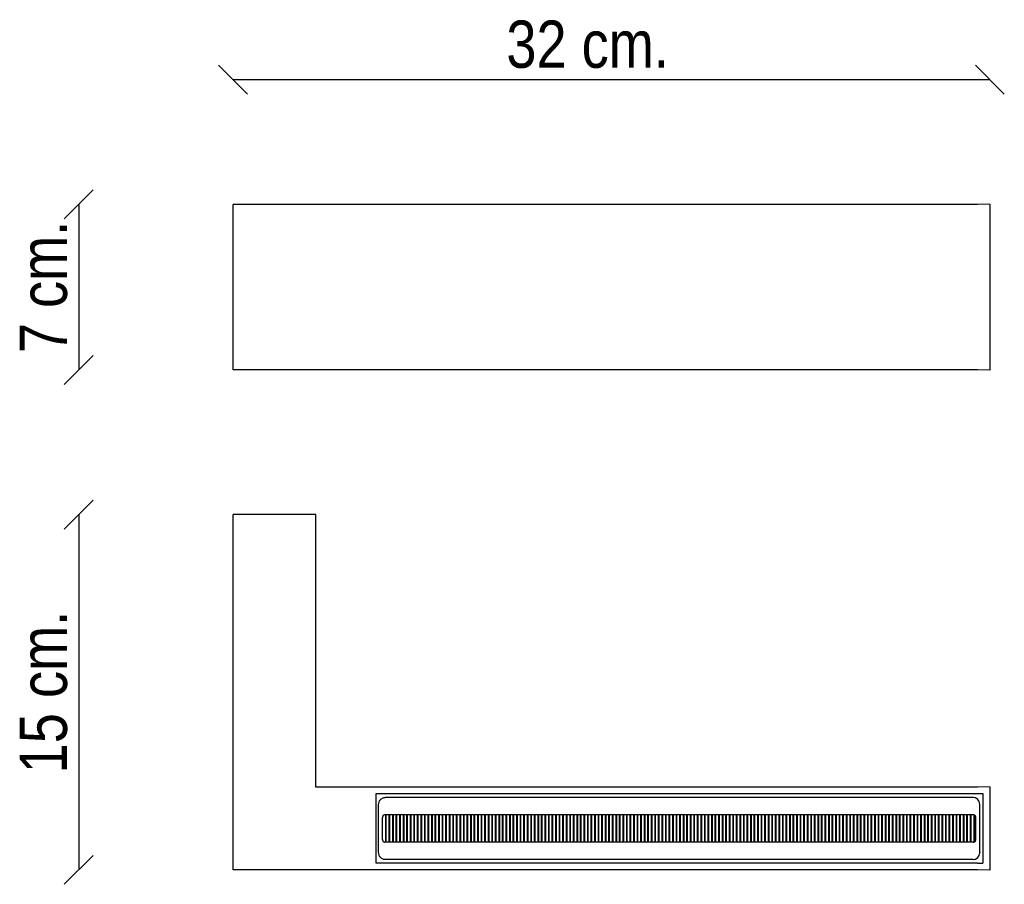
# Model space of a CAD drawing. Header units: millimetres. Extents: x 186 to 603, y 142 to 508.
import ezdxf
from ezdxf.enums import TextEntityAlignment as Align

# ---------------------------------------------------------------- set-up
doc = ezdxf.new("R2010")
doc.units = ezdxf.units.MM
for name, color, linetype in [('5601330', 7, 'Continuous'), ('5641951', 7, 'Continuous'), ('5690434', 7, 'Continuous'), ('7641170', 7, 'Continuous'), ('Default', 7, 'Continuous'), ('DV1_Default', 7, 'Continuous')]:
    doc.layers.add(name, color=color, linetype=linetype)
doc.styles.add('SEACAD_Arial_Narrow', font='ARIALN.TTF')
doc.dimstyles.new('Croquis', dxfattribs={"dimtxt": 20, "dimasz": 10, "dimexe": 10, "dimexo": 300, "dimgap": 5, "dimtad": 1, "dimdec": 0, "dimlfac": 0.1, "dimdsep": 46, "dimtxsty": 'SEACAD_Arial_Narrow', "dimblk1": '_SE_BACK_SLASH', "dimblk2": '_SE_BACK_SLASH', "dimsah": 1, "dimcen": 10, "dimse1": 1, "dimse2": 1, "dimadec": 0, "dimazin": 0, "dimtfac": 0.5, "dimtdec": 3, "dimtmove": 0, "dimatfit": 3, "dimfxl": 1, "dimarcsym": 0})

# ---------------------------------------------------------------- blocks, each defined once
blk = doc.blocks.new('SE')
at = {"layer": '5601330', "color": 7, "linetype": 'Continuous'}
for p, q in [((341.07, 160.23), (341.07, 171.83)), ((341.32, 160.23), (341.32, 171.83)), ((342.57, 160.23), (342.57, 171.83)), ((342.82, 160.23), (342.82, 171.83)), ((344.07, 160.23), (344.07, 171.83)), ((344.32, 160.23), (344.32, 171.83)), ((345.57, 160.23), (345.57, 171.83)), ((345.82, 160.23), (345.82, 171.83)), ((347.07, 160.23), (347.07, 171.83)), ((347.32, 160.23), (347.32, 171.83)), ((348.57, 160.23), (348.57, 171.83)), ((348.82, 160.23), (348.82, 171.83)), ((350.07, 160.23), (350.07, 171.83)), ((350.32, 160.23), (350.32, 171.83)), ((351.57, 160.23), (351.57, 171.83)), ((351.82, 160.23), (351.82, 171.83)), ((353.07, 160.23), (353.07, 171.83)), ((353.32, 160.23), (353.32, 171.83)), ((354.57, 160.23), (354.57, 171.83)), ((354.82, 160.23), (354.82, 171.83)), ((356.07, 160.23), (356.07, 171.83)), ((356.32, 160.23), (356.32, 171.83)), ((357.57, 160.23), (357.57, 171.83)), ((357.82, 160.23), (357.82, 171.83)), ((359.07, 160.23), (359.07, 171.83)), ((359.32, 160.23), (359.32, 171.83)), ((360.57, 160.23), (360.57, 171.83)), ((360.82, 160.23), (360.82, 171.83)), ((362.07, 160.23), (362.07, 171.83)), ((362.32, 160.23), (362.32, 171.83)), ((363.57, 160.23), (363.57, 171.83)), ((363.82, 160.23), (363.82, 171.83)), ((365.07, 160.23), (365.07, 171.83)), ((365.32, 160.23), (365.32, 171.83)), ((366.57, 160.23), (366.57, 171.83)), ((366.82, 160.23), (366.82, 171.83)), ((368.07, 160.23), (368.07, 171.83)), ((368.32, 160.23), (368.32, 171.83)), ((369.57, 160.23), (369.57, 171.83)), ((369.82, 160.23), (369.82, 171.83)), ((371.07, 160.23), (371.07, 171.83)), ((371.32, 160.23), (371.32, 171.83)), ((372.57, 160.23), (372.57, 171.83)), ((372.82, 160.23), (372.82, 171.83)), ((374.07, 160.23), (374.07, 171.83)), ((374.32, 160.23), (374.32, 171.83)), ((375.57, 160.23), (375.57, 171.83)), ((375.82, 160.23), (375.82, 171.83)), ((377.07, 160.23), (377.07, 171.83)), ((377.32, 160.23), (377.32, 171.83)), ((378.57, 160.23), (378.57, 171.83)), ((378.82, 160.23), (378.82, 171.83)), ((380.07, 160.23), (380.07, 171.83)), ((380.32, 160.23), (380.32, 171.83)), ((381.57, 160.23), (381.57, 171.83)), ((381.82, 160.23), (381.82, 171.83)), ((383.07, 160.23), (383.07, 171.83)), ((383.32, 160.23), (383.32, 171.83)), ((384.57, 160.23), (384.57, 171.83)), ((384.82, 160.23), (384.82, 171.83)), ((386.07, 160.23), (386.07, 171.83)), ((386.32, 160.23), (386.32, 171.83)), ((387.57, 160.23), (387.57, 171.83)), ((387.82, 160.23), (387.82, 171.83)), ((389.07, 160.23), (389.07, 171.83)), ((389.32, 160.23), (389.32, 171.83)), ((390.57, 160.23), (390.57, 171.83)), ((390.82, 160.23), (390.82, 171.83)), ((392.07, 160.23), (392.07, 171.83)), ((392.32, 160.23), (392.32, 171.83)), ((393.57, 160.23), (393.57, 171.83)), ((393.82, 160.23), (393.82, 171.83)), ((395.07, 160.23), (395.07, 171.83)), ((395.32, 160.23), (395.32, 171.83)), ((396.57, 160.23), (396.57, 171.83)), ((396.82, 160.23), (396.82, 171.83)), ((398.07, 160.23), (398.07, 171.83)), ((398.32, 160.23), (398.32, 171.83)), ((399.57, 160.23), (399.57, 171.83)), ((399.82, 160.23), (399.82, 171.83)), ((401.07, 160.23), (401.07, 171.83)), ((401.32, 160.23), (401.32, 171.83)), ((402.57, 160.23), (402.57, 171.83)), ((402.82, 160.23), (402.82, 171.83)), ((404.07, 160.23), (404.07, 171.83)), ((404.32, 160.23), (404.32, 171.83)), ((405.57, 160.23), (405.57, 171.83)), ((405.82, 160.23), (405.82, 171.83)), ((407.07, 160.23), (407.07, 171.83)), ((407.32, 160.23), (407.32, 171.83)), ((408.57, 160.23), (408.57, 171.83)), ((408.82, 160.23), (408.82, 171.83)), ((410.07, 160.23), (410.07, 171.83)), ((410.32, 160.23), (410.32, 171.83)), ((411.57, 160.23), (411.57, 171.83)), ((411.82, 160.23), (411.82, 171.83)), ((413.07, 160.23), (413.07, 171.83)), ((413.32, 160.23), (413.32, 171.83)), ((414.57, 160.23), (414.57, 171.83)), ((414.82, 160.23), (414.82, 171.83)), ((416.07, 160.23), (416.07, 171.83)), ((416.32, 160.23), (416.32, 171.83)), ((417.57, 160.23), (417.57, 171.83)), ((417.82, 160.23), (417.82, 171.83)), ((419.07, 160.23), (419.07, 171.83)), ((419.32, 160.23), (419.32, 171.83)), ((420.57, 160.23), (420.57, 171.83)), ((420.82, 160.23), (420.82, 171.83)), ((422.07, 160.23), (422.07, 171.83)), ((422.32, 160.23), (422.32, 171.83)), ((423.57, 160.23), (423.57, 171.83)), ((423.82, 160.23), (423.82, 171.83)), ((425.07, 160.23), (425.07, 171.83)), ((425.32, 160.23), (425.32, 171.83)), ((426.57, 160.23), (426.57, 171.83)), ((426.82, 160.23), (426.82, 171.83)), ((428.07, 160.23), (428.07, 171.83)), ((428.32, 160.23), (428.32, 171.83)), ((429.57, 160.23), (429.57, 171.83)), ((429.82, 160.23), (429.82, 171.83)), ((431.07, 160.23), (431.07, 171.83)), ((431.32, 160.23), (431.32, 171.83)), ((432.57, 160.23), (432.57, 171.83)), ((432.82, 160.23), (432.82, 171.83)), ((434.07, 160.23), (434.07, 171.83)), ((434.32, 160.23), (434.32, 171.83)), ((435.57, 160.23), (435.57, 171.83)), ((435.82, 160.23), (435.82, 171.83)), ((437.07, 160.23), (437.07, 171.83)), ((437.32, 160.23), (437.32, 171.83)), ((438.57, 160.23), (438.57, 171.83)), ((438.82, 160.23), (438.82, 171.83)), ((440.07, 160.23), (440.07, 171.83)), ((440.32, 160.23), (440.32, 171.83)), ((441.57, 160.23), (441.57, 171.83)), ((441.82, 160.23), (441.82, 171.83)), ((443.07, 160.23), (443.07, 171.83)), ((443.32, 160.23), (443.32, 171.83)), ((444.57, 160.23), (444.57, 171.83)), ((444.82, 160.23), (444.82, 171.83)), ((446.07, 160.23), (446.07, 171.83)), ((446.32, 160.23), (446.32, 171.83)), ((447.57, 160.23), (447.57, 171.83)), ((447.82, 160.23), (447.82, 171.83)), ((449.07, 160.23), (449.07, 171.83)), ((449.32, 160.23), (449.32, 171.83)), ((450.57, 160.23), (450.57, 171.83)), ((450.82, 160.23), (450.82, 171.83)), ((452.07, 160.23), (452.07, 171.83)), ((452.32, 160.23), (452.32, 171.83)), ((453.57, 160.23), (453.57, 171.83)), ((453.82, 160.23), (453.82, 171.83)), ((455.07, 160.23), (455.07, 171.83)), ((455.32, 160.23), (455.32, 171.83)), ((456.57, 160.23), (456.57, 171.83)), ((456.82, 160.23), (456.82, 171.83)), ((458.07, 160.23), (458.07, 171.83)), ((458.32, 160.23), (458.32, 171.83)), ((459.57, 160.23), (459.57, 171.83)), ((459.82, 160.23), (459.82, 171.83)), ((461.07, 160.23), (461.07, 171.83)), ((461.32, 160.23), (461.32, 171.83)), ((462.57, 160.23), (462.57, 171.83)), ((462.82, 160.23), (462.82, 171.83)), ((464.07, 160.23), (464.07, 171.83)), ((464.32, 160.23), (464.32, 171.83)), ((465.57, 160.23), (465.57, 171.83)), ((465.82, 160.23), (465.82, 171.83)), ((467.07, 160.23), (467.07, 171.83)), ((467.32, 160.23), (467.32, 171.83)), ((468.57, 160.23), (468.57, 171.83)), ((468.82, 160.23), (468.82, 171.83)), ((470.07, 160.23), (470.07, 171.83)), ((470.32, 160.23), (470.32, 171.83)), ((471.57, 160.23), (471.57, 171.83)), ((471.82, 160.23), (471.82, 171.83)), ((473.07, 160.23), (473.07, 171.83)), ((473.32, 160.23), (473.32, 171.83)), ((474.57, 160.23), (474.57, 171.83)), ((474.82, 160.23), (474.82, 171.83)), ((476.07, 160.23), (476.07, 171.83)), ((476.32, 160.23), (476.32, 171.83)), ((477.57, 160.23), (477.57, 171.83)), ((477.82, 160.23), (477.82, 171.83)), ((479.07, 160.23), (479.07, 171.83)), ((479.32, 160.23), (479.32, 171.83)), ((480.57, 160.23), (480.57, 171.83)), ((480.82, 160.23), (480.82, 171.83)), ((482.07, 160.23), (482.07, 171.83)), ((482.32, 160.23), (482.32, 171.83)), ((483.57, 160.23), (483.57, 171.83)), ((483.82, 160.23), (483.82, 171.83)), ((485.07, 160.23), (485.07, 171.83)), ((485.32, 160.23), (485.32, 171.83)), ((486.57, 160.23), (486.57, 171.83)), ((486.82, 160.23), (486.82, 171.83)), ((488.07, 160.23), (488.07, 171.83)), ((488.32, 160.23), (488.32, 171.83)), ((489.57, 160.23), (489.57, 171.83)), ((489.82, 160.23), (489.82, 171.83)), ((491.07, 160.23), (491.07, 171.83)), ((491.32, 160.23), (491.32, 171.83)), ((492.57, 160.23), (492.57, 171.83)), ((492.82, 160.23), (492.82, 171.83)), ((494.07, 160.23), (494.07, 171.83)), ((494.32, 160.23), (494.32, 171.83)), ((495.57, 160.23), (495.57, 171.83)), ((495.82, 160.23), (495.82, 171.83)), ((497.07, 160.23), (497.07, 171.83)), ((497.32, 160.23), (497.32, 171.83)), ((498.57, 160.23), (498.57, 171.83)), ((498.82, 160.23), (498.82, 171.83)), ((500.07, 160.23), (500.07, 171.83)), ((500.32, 160.23), (500.32, 171.83)), ((501.57, 160.23), (501.57, 171.83)), ((501.82, 160.23), (501.82, 171.83)), ((503.07, 160.23), (503.07, 171.83)), ((503.32, 160.23), (503.32, 171.83)), ((504.57, 160.23), (504.57, 171.83)), ((504.82, 160.23), (504.82, 171.83)), ((506.07, 160.23), (506.07, 171.83)), ((506.32, 160.23), (506.32, 171.83)), ((507.57, 160.23), (507.57, 171.83)), ((507.82, 160.23), (507.82, 171.83)), ((509.07, 160.23), (509.07, 171.83)), ((509.32, 160.23), (509.32, 171.83)), ((510.57, 160.23), (510.57, 171.83)), ((510.82, 160.23), (510.82, 171.83)), ((512.07, 160.23), (512.07, 171.83)), ((512.32, 160.23), (512.32, 171.83)), ((513.57, 160.23), (513.57, 171.83)), ((513.82, 160.23), (513.82, 171.83)), ((515.07, 160.23), (515.07, 171.83)), ((515.32, 160.23), (515.32, 171.83)), ((516.57, 160.23), (516.57, 171.83)), ((516.82, 160.23), (516.82, 171.83)), ((518.07, 160.23), (518.07, 171.83)), ((518.32, 160.23), (518.32, 171.83)), ((519.57, 160.23), (519.57, 171.83)), ((519.82, 160.23), (519.82, 171.83)), ((521.07, 160.23), (521.07, 171.83)), ((521.32, 160.23), (521.32, 171.83)), ((522.57, 160.23), (522.57, 171.83)), ((522.82, 160.23), (522.82, 171.83)), ((524.07, 160.23), (524.07, 171.83)), ((524.32, 160.23), (524.32, 171.83)), ((525.57, 160.23), (525.57, 171.83)), ((525.82, 160.23), (525.82, 171.83)), ((527.07, 160.23), (527.07, 171.83)), ((527.32, 160.23), (527.32, 171.83)), ((528.57, 160.23), (528.57, 171.83)), ((528.82, 160.23), (528.82, 171.83)), ((530.07, 160.23), (530.07, 171.83)), ((530.32, 160.23), (530.32, 171.83)), ((531.57, 160.23), (531.57, 171.83)), ((531.82, 160.23), (531.82, 171.83)), ((533.07, 160.23), (533.07, 171.83)), ((533.32, 160.23), (533.32, 171.83)), ((534.57, 160.23), (534.57, 171.83)), ((534.82, 160.23), (534.82, 171.83)), ((536.07, 160.23), (536.07, 171.83)), ((536.32, 160.23), (536.32, 171.83)), ((537.57, 160.23), (537.57, 171.83)), ((537.82, 160.23), (537.82, 171.83)), ((539.07, 160.23), (539.07, 171.83)), ((539.32, 160.23), (539.32, 171.83)), ((540.57, 160.23), (540.57, 171.83)), ((540.82, 160.23), (540.82, 171.83)), ((542.07, 160.23), (542.07, 171.83)), ((542.32, 160.23), (542.32, 171.83)), ((543.57, 160.23), (543.57, 171.83)), ((543.82, 160.23), (543.82, 171.83)), ((545.07, 160.23), (545.07, 171.83)), ((545.32, 160.23), (545.32, 171.83)), ((546.57, 160.23), (546.57, 171.83)), ((546.82, 160.23), (546.82, 171.83)), ((548.07, 160.23), (548.07, 171.83)), ((548.32, 160.23), (548.32, 171.83)), ((549.57, 160.23), (549.57, 171.83)), ((549.82, 160.23), (549.82, 171.83)), ((551.07, 160.23), (551.07, 171.83)), ((551.32, 160.23), (551.32, 171.83)), ((552.57, 160.23), (552.57, 171.83)), ((552.82, 160.23), (552.82, 171.83)), ((554.07, 160.23), (554.07, 171.83)), ((554.32, 160.23), (554.32, 171.83)), ((555.57, 160.23), (555.57, 171.83)), ((555.82, 160.23), (555.82, 171.83)), ((557.07, 160.23), (557.07, 171.83)), ((557.32, 160.23), (557.32, 171.83)), ((558.57, 160.23), (558.57, 171.83)), ((558.82, 160.23), (558.82, 171.83)), ((560.07, 160.23), (560.07, 171.83)), ((560.32, 160.23), (560.32, 171.83)), ((561.57, 160.23), (561.57, 171.83)), ((561.82, 160.23), (561.82, 171.83)), ((563.07, 160.23), (563.07, 171.83)), ((563.32, 160.23), (563.32, 171.83)), ((564.57, 160.23), (564.57, 171.83)), ((564.82, 160.23), (564.82, 171.83)), ((566.07, 160.23), (566.07, 171.83)), ((566.32, 160.23), (566.32, 171.83)), ((567.57, 160.23), (567.57, 171.83)), ((567.82, 160.23), (567.82, 171.83)), ((569.07, 160.23), (569.07, 171.83)), ((569.32, 160.23), (569.32, 171.83)), ((570.57, 160.23), (570.57, 171.83)), ((570.82, 160.23), (570.82, 171.83)), ((572.07, 160.23), (572.07, 171.83)), ((572.32, 160.23), (572.32, 171.83)), ((573.57, 160.23), (573.57, 171.83)), ((573.82, 160.23), (573.82, 171.83)), ((575.07, 160.23), (575.07, 171.83)), ((575.32, 160.23), (575.32, 171.83)), ((576.57, 160.23), (576.57, 171.83)), ((576.82, 160.23), (576.82, 171.83)), ((578.07, 160.23), (578.07, 171.83)), ((578.32, 160.23), (578.32, 171.83)), ((579.57, 160.23), (579.57, 171.83)), ((579.82, 160.23), (579.82, 171.83)), ((581.07, 160.23), (581.07, 171.83)), ((581.32, 160.23), (581.32, 171.83)), ((582.57, 160.23), (582.57, 171.83)), ((582.82, 160.23), (582.82, 171.83)), ((584.07, 160.23), (584.07, 171.83)), ((584.32, 160.23), (584.32, 171.83)), ((585.57, 160.23), (585.57, 171.83)), ((585.82, 160.23), (585.82, 171.83)), ((587.07, 160.23), (587.07, 171.83)), ((587.32, 160.23), (587.32, 171.83)), ((588.57, 160.23), (588.57, 171.83)), ((588.82, 160.23), (588.82, 171.83)), ((590.07, 160.29), (590.07, 171.76)), ((590.32, 160.42), (590.32, 171.63))]:
    blk.add_line(p, q, dxfattribs=at)
at = {"layer": '5641951', "color": 7, "linetype": 'Continuous'}
for p, q in [((596.75, 183.65), (591.5, 183.55)), ((596.75, 183.65), (596.75, 148.46)), ((596.75, 148.46), (591.5, 148.55))]:
    blk.add_line(p, q, dxfattribs=at)
at = {"layer": '5690434', "color": 7, "linetype": 'Continuous'}
for p, q in [((338.05, 155.97), (338.05, 176.09)), ((589.64, 179.17), (340.86, 179.17)), ((592.45, 155.97), (592.45, 176.09)), ((589.77, 171.83), (340.73, 171.83)), ((339.74, 161.32), (339.74, 170.75)), ((590.77, 161.32), (590.77, 170.75)), ((589.77, 160.23), (340.73, 160.23)), ((589.64, 152.9), (340.86, 152.9))]:
    blk.add_line(p, q, dxfattribs=at)
for points, knots in [([(338.05, 176.09), (338.05, 176.48), (338.12, 176.86), (338.32, 177.41), (338.4, 177.58), (338.59, 177.91), (338.71, 178.07), (338.96, 178.36), (339.1, 178.49), (339.4, 178.72), (339.57, 178.83), (339.92, 178.99), (340.1, 179.06), (340.47, 179.14), (340.67, 179.17), (340.86, 179.17)], [0, 0, 0, 0, 0.25, 0.25, 0.375, 0.375, 0.5, 0.5, 0.625, 0.625, 0.75, 0.75, 0.875, 0.875, 1, 1, 1, 1]), ([(340.73, 171.83), (340.6, 171.83), (340.46, 171.8), (340.22, 171.68), (340.11, 171.6), (339.93, 171.39), (339.86, 171.27), (339.76, 171.02), (339.74, 170.88), (339.74, 170.75)], [0, 0, 0, 0, 0.25, 0.25, 0.5, 0.5, 0.75, 0.75, 1, 1, 1, 1]), ([(590.77, 170.75), (590.77, 170.88), (590.74, 171.02), (590.65, 171.27), (590.58, 171.39), (590.4, 171.6), (590.29, 171.68), (590.04, 171.8), (589.91, 171.83), (589.77, 171.83)], [0, 0, 0, 0, 0.25, 0.25, 0.5, 0.5, 0.75, 0.75, 1, 1, 1, 1]), ([(339.74, 161.32), (339.74, 161.18), (339.76, 161.05), (339.86, 160.79), (339.93, 160.67), (340.11, 160.47), (340.21, 160.38), (340.46, 160.27), (340.6, 160.23), (340.73, 160.23)], [0, 0, 0, 0, 0.25, 0.25, 0.5, 0.5, 0.75, 0.75, 1, 1, 1, 1]), ([(589.77, 160.23), (589.91, 160.23), (590.04, 160.27), (590.29, 160.38), (590.4, 160.47), (590.58, 160.67), (590.65, 160.79), (590.74, 161.05), (590.77, 161.18), (590.77, 161.32)], [0, 0, 0, 0, 0.25, 0.25, 0.5, 0.5, 0.75, 0.75, 1, 1, 1, 1]), ([(340.86, 152.9), (340.67, 152.9), (340.48, 152.92), (340.1, 153.01), (339.92, 153.07), (339.57, 153.24), (339.41, 153.34), (339.1, 153.58), (338.96, 153.71), (338.71, 154), (338.59, 154.16), (338.4, 154.49), (338.32, 154.66), (338.12, 155.21), (338.05, 155.58), (338.05, 155.97)], [0, 0, 0, 0, 0.125, 0.125, 0.25, 0.25, 0.375, 0.375, 0.5, 0.5, 0.625, 0.625, 0.75, 0.75, 1, 1, 1, 1])]:
    blk.add_open_spline(points, degree=3, knots=knots, dxfattribs=at)
at = {"layer": '7641170', "color": 7, "linetype": 'Continuous'}
for p, q in [((276.5, 148.55), (276.5, 293.55)), ((311.5, 183.55), (311.5, 293.55)), ((591.5, 183.55), (311.5, 183.55)), ((337, 151.3), (337, 180.8)), ((337, 180.8), (591.5, 180.8)), ((591.5, 151.3), (337, 151.3)), ((591.5, 148.55), (276.5, 148.55))]:
    blk.add_line(p, q, dxfattribs=at)
at = {"layer": 'DV1_Default', "color": 7, "linetype": 'Continuous'}
for p, q in [((311.5, 298.8), (276.5, 298.8)), ((276.5, 293.55), (276.5, 298.8)), ((311.5, 293.55), (311.5, 298.8)), ((591.5, 180.8), (593.75, 180.8)), ((593.75, 180.8), (593.75, 151.3)), ((592.45, 176.09), (592.45, 176.36)), ((592.45, 155.97), (592.45, 155.71)), ((591.5, 151.3), (593.75, 151.3))]:
    blk.add_line(p, q, dxfattribs=at)
for centre, start, end in [((589.64, 176.36), 0, 90), ((589.64, 155.71), 270, 0)]:
    blk.add_arc(centre, 2.81, start, end, dxfattribs=at)
blk = doc.blocks.new('SE1')
at = {"layer": '5641951', "color": 7, "linetype": 'Continuous'}
for p, q in [((596.75, 430.13), (591.5, 430.04)), ((596.75, 430.13), (596.75, 359.95)), ((596.75, 359.95), (591.5, 360.04))]:
    blk.add_line(p, q, dxfattribs=at)
at = {"layer": '7641170', "color": 7, "linetype": 'Continuous'}
for p, q in [((276.5, 360.04), (276.5, 430.04)), ((591.5, 430.04), (276.5, 430.04)), ((276.5, 360.04), (276.5, 430.04)), ((591.5, 360.04), (276.5, 360.04))]:
    blk.add_line(p, q, dxfattribs=at)
blk = doc.blocks.new('DMBLK1')
at = {"layer": 'Default', "color": 7, "linetype": 'Continuous'}
for p, q in [((282.62, 476.69), (270.37, 488.93)), ((602.87, 476.69), (590.62, 488.93)), ((276.5, 482.81), (596.75, 482.81))]:
    blk.add_line(p, q, dxfattribs=at)
at = {"layer": 'Default', "color": 7, "linetype": 'Continuous', "style": 'SEACAD_Arial_Narrow'}
blk.add_text('32 cm.', height=20, dxfattribs=at).set_placement((392.14, 507.81), align=Align.TOP_LEFT)
blk = doc.blocks.new('_SE_BACK_SLASH')
at = {"color": 0}
for p, q in [((-0.5, 0.5), (0.5, -0.5)), ((0, 0), (-1, 0))]:
    blk.add_line(p, q, dxfattribs=at)
blk = doc.blocks.new('DMBLK2')
at = {"layer": 'Default', "color": 7, "linetype": 'Continuous'}
for p, q in [((217.3, 304.93), (205.05, 292.68)), ((211.18, 298.8), (211.18, 148.55)), ((217.3, 154.68), (205.05, 142.43))]:
    blk.add_line(p, q, dxfattribs=at)
at = {"layer": 'Default', "color": 7, "linetype": 'Continuous', "style": 'SEACAD_Arial_Narrow'}
blk.add_text('15 cm.', height=20, rotation=90, dxfattribs=at).set_placement((186.18, 189.36), align=Align.TOP_LEFT)
blk = doc.blocks.new('DMBLK3')
at = {"layer": 'Default', "color": 7, "linetype": 'Continuous'}
for p, q in [((217.3, 436.16), (205.05, 423.91)), ((211.18, 430.04), (211.18, 360.04)), ((217.3, 366.16), (205.05, 353.91))]:
    blk.add_line(p, q, dxfattribs=at)
at = {"layer": 'Default', "color": 7, "linetype": 'Continuous', "style": 'SEACAD_Arial_Narrow'}
blk.add_text('7 cm.', height=20, rotation=90, dxfattribs=at).set_placement((186.18, 367.08), align=Align.TOP_LEFT)

msp = doc.modelspace()

# ---------------------------------------------------------------- block references
at = {"layer": 'Default'}
for name in ['SE1', 'SE']:
    msp.add_blockref(name, (0, 0), dxfattribs=at)

# ---------------------------------------------------------------- dimensions: what is measured, and where the dimension line sits
at = {"layer": 'Default', "color": 7, "linetype": 'Continuous'}
dim = msp.add_linear_dim(base=(596.75, 482.81), p1=(276.5, 293.55), p2=(596.75, 183.65), text='\\A1;<>', dimstyle='Croquis', dxfattribs=at)
dim.commit()
dim.dimension.update_dxf_attribs({"geometry": 'DMBLK1', "text_midpoint": (426.46, 482.81), "dimtype": 160})
for base, p1, p2, picture, middle in [((211.18, 430.04), (276.5, 430.04), (276.5, 360.04), 'DMBLK3', (211.18, 395.04)), ((211.18, 298.8), (276.5, 298.8), (276.5, 148.55), 'DMBLK2', (211.18, 223.68))]:
    dim = msp.add_linear_dim(base=base, p1=p1, p2=p2, angle=270, text='\\A1;<>', dimstyle='Croquis', dxfattribs=at)
    dim.commit()
    dim.dimension.update_dxf_attribs({"geometry": picture, "text_midpoint": middle, "dimtype": 161})

doc.saveas('drawing.dxf')
